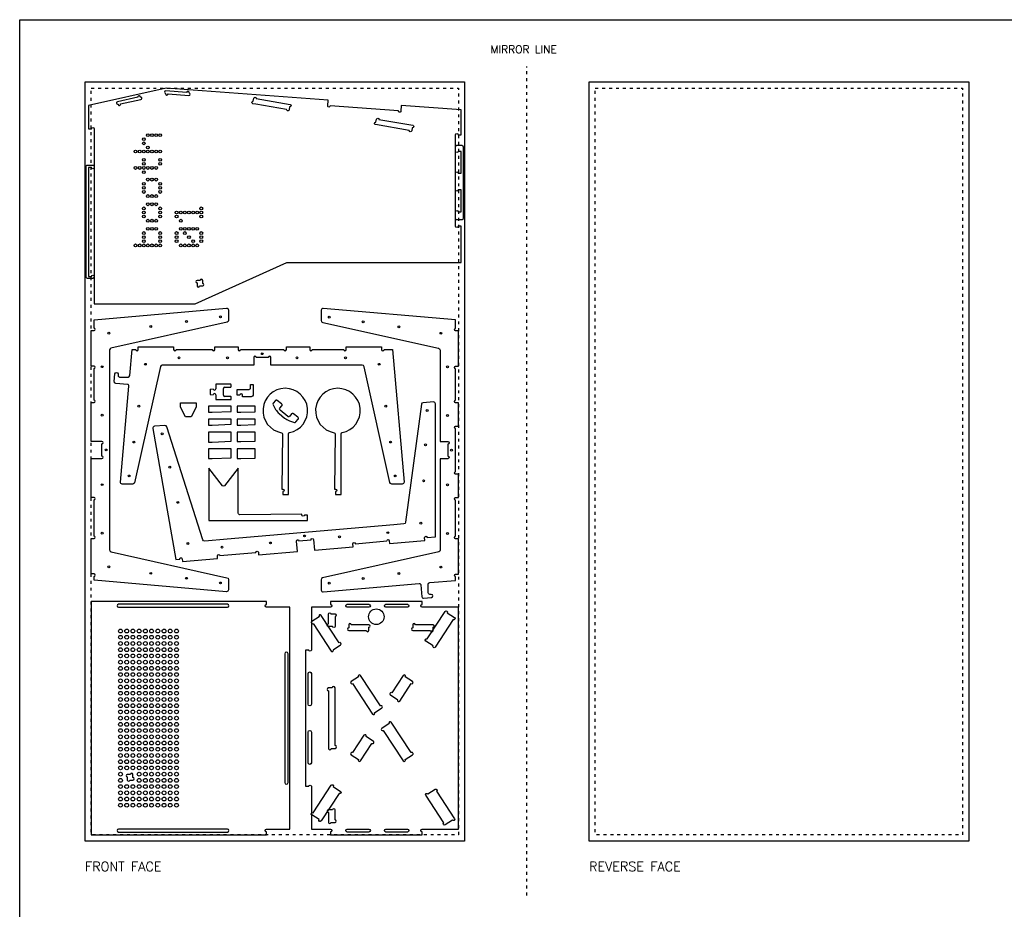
# Model space of a CAD drawing. Extents: x -300 to 5880, y -300 to 4158.
# Tile 2 of 4: x 0 to 3164, y 1299 to 4158. Entities that reach past the tile are written whole.
import ezdxf
from ezdxf.enums import TextEntityAlignment as Align

# ---------------------------------------------------------------- set-up
doc = ezdxf.new("R2010")
doc.units = 0
doc.linetypes.add('DGN_STYLE_5', pattern=[22.17944, 9.505474, -12.673965])
for name, color, linetype in [('00-NOPRINT_TEXT', 7, 'CONTINUOUS'), ('00_NOPRINT_TOLERANCE', 7, 'DGN_STYLE_5'), ('TOP-CUT-INSIDE_18MM', 1, 'CONTINUOUS'), ('TOP-CUT-OUTSIDE_18MM', 220, 'CONTINUOUS'), ('TOP-HOLE-6MM-DIAM_14MM', 220, 'CONTINUOUS'), ('TOP-POCKET-INSIDE_09MM', 60, 'CONTINUOUS')]:
    doc.layers.add(name, color=color, linetype=linetype)
doc.layers.add('BOARD_18MM-NOMINAL', color=3, linetype='CONTINUOUS', lineweight=30)
doc.styles.add('OD-SIMPLEX-25', font='simplex.shx', dxfattribs={"height": 25})
doc.styles.add('OD-SIMPLEX-30', font='simplex.shx', dxfattribs={"height": 30})

# ---------------------------------------------------------------- blocks, each defined once
blk = doc.blocks.new('*U0')
at = {"layer": '00-NOPRINT_TEXT', "style": 'OD-SIMPLEX-25'}
blk.add_text('MIRROR LINE', height=25, dxfattribs=at).set_placement((1513.3, 4049.9))

msp = doc.modelspace()

# ---------------------------------------------------------------- linework, layer by layer
at = {"layer": '00-NOPRINT_TEXT', "flags": 128}
msp.add_lwpolyline([(0, 4158), (5880, 4158), (5880, 0), (0, 0)], close=True, dxfattribs=at)
at = {"layer": '00_NOPRINT_TOLERANCE'}
msp.add_line((1630, 1343.2), (1630, 4008), dxfattribs=at)
at = {"layer": '00_NOPRINT_TOLERANCE', "flags": 128}
for points in [[(210, 3958), (1430, 3958), (1430, 1518), (210, 1518)], [(1830, 3958), (3050, 3958), (3050, 1518), (1830, 1518)], [(230, 3938), (1410, 3938), (1410, 1538), (230, 1538)], [(1850, 3938), (3030, 3938), (3030, 1538), (1850, 1538)]]:
    msp.add_lwpolyline(points, close=True, dxfattribs=at)
at = {"layer": 'BOARD_18MM-NOMINAL', "flags": 128}
for points in [[(210, 3958), (1430, 3958), (1430, 1518), (210, 1518)], [(1830, 3958), (3050, 3958), (3050, 1518), (1830, 1518)]]:
    msp.add_lwpolyline(points, close=True, dxfattribs=at)
at = {"layer": 'TOP-CUT-INSIDE_18MM'}
for points in [[(469.6, 3929, 1), (469, 3921), (468.9, 3920, 1), (476.9, 3919.5), (543.7, 3914.5, 1), (544.3, 3922.5), (544.4, 3923.5, 1), (536.4, 3924.1)], [(314.4, 3894.2, 1.028055), (316.1, 3886.4), (316.3, 3885.4, 1), (324.2, 3887.1), (389.6, 3901.6, 1), (387.8, 3909.5), (387.6, 3910.4, 1), (379.8, 3908.7)], [(867.5, 3877.9), (865.8, 3868, -1), (857.9, 3869.4), (758.4, 3886.4), (749.5, 3887.9, -1), (750.8, 3895.7), (752.5, 3905.6, -1), (760.4, 3904.3), (868.8, 3885.8, -1)], [(1261.8, 3810.6), (1260.1, 3800.7, -1), (1252.2, 3802.1), (1143.8, 3820.6, -1), (1145.1, 3828.5), (1146.8, 3838.3, -1), (1154.7, 3837), (1263.1, 3818.5, -1)], [(588.1, 3310.1), (588.1, 3320.1, 1), (580.1, 3320.1), (570.1, 3320.1, 1), (570.1, 3312.1), (570.1, 3302.1, 1), (578.1, 3302.1), (588.1, 3302.1, 1)], [(837, 2902.6, -0.414214), (836.3, 2909), (842.5, 2916.5, 0.414214), (841.9, 2922.9), (828, 2934.2, 0.414214), (821.6, 2933.6), (814.6, 2925, 0.311979), (814.2, 2919.9), (822.5, 2905.5, 0.090535), (834.1, 2891.8), (851.3, 2877.7, 0.090535), (867.1, 2869.1), (882.8, 2863.8, 0.311979), (887.7, 2865.2), (894.7, 2873.9, 0.414214), (894.1, 2880.2), (880.2, 2891.5, 0.414214), (873.9, 2890.9), (867.7, 2883.3, -0.414214), (861.4, 2882.7)], [(667.9, 2279), (317.9, 2279, 1), (317.9, 2270), (667.9, 2270, 1)], [(1052.4, 2279), (1122.4, 2279, -1), (1122.4, 2270), (1052.4, 2270, -1)], [(1176.4, 2279), (1246.4, 2279, -1), (1246.4, 2270), (1176.4, 2270, -1)], [(992.2, 2216), (992.2, 2248, -1), (1000.2, 2248), (1013.5, 2248, -1), (1013.5, 2240), (1013.5, 2208, -1), (1005.5, 2208), (992.2, 2208, -1)], [(1057.4, 2203, 1), (1057.4, 2195), (1114.4, 2195, 1), (1122.4, 2195), (1122.4, 2205, 1), (1122.4, 2213), (1065.4, 2213, 1), (1057.4, 2213)], [(1328.6, 2205, 1), (1328.6, 2213), (1271.6, 2213, 1), (1263.6, 2213), (1263.6, 2203, 1), (1263.6, 2195), (1320.6, 2195, 1), (1328.6, 2195)], [(927, 1957.7), (927, 2056.3, -1), (937.4, 2056.3), (937.4, 1957.7, -1)], [(1004.5, 2010), (992.2, 2010, 1), (992.2, 2001), (992.2, 1816, 1), (1001.2, 1816), (1013.5, 1816, 1), (1013.5, 1825), (1013.5, 2010, 1)], [(927, 1769.5), (927, 1868.1, -1), (937.4, 1868.1), (937.4, 1769.5, -1)], [(353.9, 1714.1), (363.9, 1714.1, 1), (363.9, 1722.1), (363.9, 1732.1, 1), (355.9, 1732.1), (345.9, 1732.1, 1), (345.9, 1724.1), (345.9, 1714.1, 1)], [(992.2, 1610), (992.2, 1578, 1), (1000.2, 1578), (1013.5, 1578, 1), (1013.5, 1586), (1013.5, 1618, 1), (1005.5, 1618), (992.2, 1618, 1)], [(667.9, 1556), (317.9, 1556, 1), (317.9, 1547), (667.9, 1547, 1)], [(1052.4, 1556), (1122.4, 1556, -1), (1122.4, 1547), (1052.4, 1547, -1)], [(1176.4, 1556), (1246.4, 1556, -1), (1246.4, 1547), (1176.4, 1547, -1)]]:
    msp.add_lwpolyline(points, format="xyb", close=True, dxfattribs=at)
for centre, radius in [((398.8, 3773.8), 4.5), ((412, 3787), 4.5), ((425.2, 3787), 4.5), ((438.4, 3787), 4.5), ((451.6, 3787), 4.5), ((372.4, 3734.2), 4.5), ((385.6, 3734.2), 4.5), ((398.8, 3760.6), 4.5), ((398.8, 3734.2), 4.5), ((412, 3747.4), 4.5), ((412, 3734.2), 4.5), ((425.2, 3734.2), 4.5), ((438.4, 3734.2), 4.5), ((451.6, 3734.2), 4.5), ((398.8, 3707.8), 4.5), ((451.6, 3707.8), 4.5), ((372.4, 3681.4), 4.5), ((385.6, 3681.4), 4.5), ((398.8, 3694.6), 4.5), ((398.8, 3681.4), 4.5), ((398.8, 3668.2), 4.5), ((412, 3681.4), 4.5), ((425.2, 3681.4), 4.5), ((438.4, 3681.4), 4.5), ((451.6, 3694.6), 4.5), ((412, 3643.9), 4.5), ((425.2, 3643.9), 4.5), ((438.4, 3643.9), 4.5), ((398.8, 3630.7), 4.5), ((398.8, 3617.5), 4.5), ((398.8, 3604.3), 4.5), ((451.6, 3630.7), 4.5), ((451.6, 3617.5), 4.5), ((451.6, 3604.3), 4.5), ((412, 3591.1), 4.5), ((425.2, 3591.1), 4.5), ((438.4, 3591.1), 4.5), ((398.8, 3551.5), 4.5), ((412, 3564.7), 4.5), ((425.2, 3564.7), 4.5), ((438.4, 3564.7), 4.5), ((451.6, 3551.5), 4.5), ((583.6, 3551.5), 4.5), ((398.8, 3538.3), 4.5), ((398.8, 3525.1), 4.5), ((412, 3511.9), 4.5), ((425.2, 3511.9), 4.5), ((438.4, 3511.9), 4.5), ((451.6, 3538.3), 4.5), ((451.6, 3525.1), 4.5), ((504.4, 3538.3), 4.5), ((504.4, 3525.1), 4.5), ((517.6, 3538.3), 4.5), ((517.6, 3511.9), 4.5), ((530.8, 3538.3), 4.5), ((544, 3538.3), 4.5), ((557.2, 3538.3), 4.5), ((570.4, 3538.3), 4.5), ((583.6, 3538.3), 4.5), ((583.6, 3525.1), 4.5), ((412, 3485.5), 4.5), ((425.2, 3485.5), 4.5), ((438.4, 3485.5), 4.5), ((517.6, 3485.5), 4.5), ((530.8, 3485.5), 4.5), ((544, 3485.5), 4.5), ((557.2, 3485.5), 4.5), ((570.4, 3485.5), 4.5), ((398.8, 3472.3), 4.5), ((398.8, 3459.1), 4.5), ((398.8, 3445.9), 4.5), ((451.6, 3472.3), 4.5), ((451.6, 3459.1), 4.5), ((451.6, 3445.9), 4.5), ((504.4, 3472.3), 4.5), ((504.4, 3459.1), 4.5), ((504.4, 3445.9), 4.5), ((530.8, 3472.3), 4.5), ((544, 3459.1), 4.5), ((557.2, 3445.9), 4.5), ((583.6, 3472.3), 4.5), ((583.6, 3459.1), 4.5), ((583.6, 3445.9), 4.5), ((372.4, 3432.7), 4.5), ((385.6, 3432.7), 4.5), ((398.8, 3432.7), 4.5), ((412, 3432.7), 4.5), ((425.2, 3432.7), 4.5), ((438.4, 3432.7), 4.5), ((451.6, 3432.7), 4.5), ((517.6, 3432.7), 4.5), ((530.8, 3432.7), 4.5), ((544, 3432.7), 4.5), ((557.2, 3432.7), 4.5), ((570.4, 3432.7), 4.5), ((1146.1, 2238.9), 25)]:
    msp.add_circle(centre, radius, dxfattribs=at)
at = {"layer": 'TOP-CUT-OUTSIDE_18MM'}
for p, q in [((677.5, 2986.8), (630.1, 2986.8)), ((630.1, 2986.8), (630.1, 2971.5)), ((659.6, 2976.8), (677.5, 2976.8)), ((679.5, 2978.8), (679.5, 2984.8)), ((612.1, 2970.8), (622.1, 2971.3)), ((612.1, 2970.8), (612.1, 2952.8)), ((612.1, 2952.8), (622.1, 2952.3)), ((630.1, 2952.1), (630.1, 2936.8)), ((655.1, 2951.3), (655.1, 2972.3)), ((678.1, 2946.8), (659.6, 2946.8)), ((680.1, 2938.8), (680.1, 2944.8)), ((630.1, 2936.8), (678.1, 2936.8))]:
    msp.add_line(p, q, dxfattribs=at)
for points in [[(858.9, 3377.1), (1419, 3377.1), (1419, 3494), (1409, 3494, -1), (1401, 3494), (1401, 3540.8, -1), (1409, 3540.8), (1419, 3540.8), (1419, 3610.8), (1409, 3610.8, -1), (1401, 3610.8), (1401, 3664.8, -1), (1409, 3664.8), (1419, 3664.8), (1419, 3734.8), (1409, 3734.8, -1), (1401, 3734.8), (1401, 3788, -1), (1409, 3788), (1419, 3788), (1419, 3867.8), (1226.5, 3882), (1225.2, 3864.1, -1), (1217.2, 3864.7), (997.8, 3880.9, -1), (989.8, 3881.5), (991.2, 3899.4), (470.3, 3938), (221, 3882.7), (221, 3807.7), (231, 3807.7, -1), (239, 3807.7), (239, 3682.7, -1), (231, 3682.7), (221, 3682.7), (221, 3332.7), (231, 3332.7, -1), (239, 3332.7), (239, 3244.7), (564.1, 3244.7)], [(239, 2368.6, 1), (239, 2376.6), (230, 2376.6), (230, 2490.3), (239, 2490.3, 1), (239, 2498.3), (239, 2614.6, 1), (239, 2622.6), (230, 2622.6), (230, 2747.6), (264, 2747.6, 1), (264, 2755.6), (264, 2794.5, 1), (264, 2802.5), (230, 2802.5), (230, 2927.5), (239, 2927.5, 1), (239, 2935.5), (239, 3036.8, 1), (239, 3044.8), (230, 3044.8), (230, 3158.5), (239, 3158.5, 1), (239, 3166.5), (239, 3193.5), (664.5, 3230.8, -0.440033), (671, 3224.8), (671, 3191.5, -0.334821), (666.6, 3185.8), (293.4, 3102.2, 0.334821), (289, 3096.5), (289, 2453.6, 0.367602), (294, 2447.7), (666, 2364.5, -0.367602), (671, 2358.6), (671, 2325.3, -0.440033), (664.5, 2319.3), (239, 2356.6)], [(1376, 2755, -1), (1376, 2747), (1351, 2747), (1351, 2453, -0.334821), (1346.6, 2447.2), (973.4, 2363.7, 0.334821), (969, 2357.9), (969, 2324.6, 0.440033), (975.5, 2318.7), (1283.9, 2345.7, -0.414214), (1289.3, 2341.1), (1292.6, 2303.4, 0.414214), (1298.1, 2298.8), (1323.4, 2301, 0.957255), (1322.9, 2311), (1318, 2311, -0.414214), (1313, 2316), (1313, 2343.6, -0.388857), (1317.6, 2348.6), (1401, 2355.9), (1401, 2367.9, -1), (1401, 2375.9), (1410, 2375.9), (1410, 2489.6), (1401, 2489.6, -1), (1401, 2497.6), (1401, 2614, -1), (1401, 2622), (1410, 2622), (1410, 2697), (1401, 2697, -1), (1401, 2705), (1401, 2843.8, -1), (1401, 2851.8), (1410, 2851.8), (1410, 2926.8), (1401, 2926.8, -1), (1401, 2934.8), (1401, 3036.2, -1), (1401, 3044.2), (1410, 3044.2), (1410, 3157.9), (1401, 3157.9, -1), (1401, 3165.9), (1401, 3192.9), (975.5, 3230.1, 0.440033), (969, 3224.2), (969, 3190.9, 0.367602), (974, 3184.9), (1346, 3101.7, -0.367602), (1351, 3095.8), (1351, 2801.8), (1376, 2801.8, -1), (1376, 2793.8)], [(807, 3072.5, 1), (799, 3072.5), (760.1, 3072.5, 1), (752.1, 3072.5), (752.1, 3047.5), (458.2, 3047.5, 0.334821), (452.4, 3043.2), (368.9, 2669.9, -0.334821), (363.1, 2665.5), (329.8, 2665.5, -0.440033), (323.8, 2672), (350.8, 2980.4, 0.414214), (346.3, 2985.8), (308.5, 2989.1, -0.414214), (304, 2994.6), (306.2, 3019.9, -0.957255), (316.2, 3019.4), (316.2, 3014.5, 0.414214), (321.2, 3009.5), (348.8, 3009.5, 0.388857), (353.8, 3014.1), (361.1, 3097.5), (373.1, 3097.5, 1), (381.1, 3097.5), (381.1, 3106.5), (494.8, 3106.5), (494.8, 3097.5, 1), (502.8, 3097.5), (619.1, 3097.5, 1), (627.1, 3097.5), (627.1, 3106.5), (702.1, 3106.5), (702.1, 3097.5, 1), (710.1, 3097.5), (849, 3097.5, 1), (857, 3097.5), (857, 3106.5), (932, 3106.5), (932, 3097.5, 1), (940, 3097.5), (1041.4, 3097.5, 1), (1049.4, 3097.5), (1049.4, 3106.5), (1163.1, 3106.5), (1163.1, 3097.5, 1), (1171.1, 3097.5), (1198.1, 3097.5), (1235.3, 2672, -0.440033), (1229.4, 2665.5), (1196, 2665.5, -0.367602), (1190.1, 2670.5), (1106.9, 3042.5, 0.367602), (1101, 3047.5), (807, 3047.5)], [(740.6, 2945.5), (716.6, 2945.5), (716.6, 2950.8, 0.972608), (707.6, 2951.1), (698.6, 2951.5), (698.6, 2969.8), (737.1, 2969.8, 0.414214), (741.6, 2974.3), (741.6, 2983.5, -0.414214), (743.6, 2985.5), (748.6, 2985.5, -0.414214), (750.6, 2983.5), (750.6, 2955.5, -0.414214)], [(846, 2649.5, -1), (846, 2641.5), (846, 2631.5), (864, 2631.5), (864, 2827.3, -0.360453), (866.9, 2830.8, 11.131933), (841.3, 2830.6, -0.3667), (844.2, 2827.1), (843, 2649.5)], [(1015.2, 2649.5, -1), (1015.2, 2641.5), (1015.2, 2631.5), (1033.2, 2631.5), (1033.2, 2827.3, -0.360453), (1036.1, 2830.8, 11.131933), (1010.5, 2830.6, -0.3667), (1013.4, 2827.1), (1012.2, 2649.5)], [(514.2, 2424.4, -1), (522.1, 2425.1), (522.9, 2416.1), (636.2, 2426), (635.4, 2435, -1), (643.4, 2435.7), (759.3, 2445.8, -1), (767.2, 2446.5), (768, 2437.6), (892.6, 2448.5), (889.6, 2482.3, -1), (897.6, 2483), (936.3, 2486.4, -1), (944.3, 2487.1), (947.2, 2453.3), (1071.7, 2464.2), (1071, 2473.1, -1), (1078.9, 2473.8), (1179.9, 2482.7, -1), (1187.9, 2483.4), (1188.7, 2474.4), (1301.9, 2484.3), (1301.1, 2493.3, -1), (1309.1, 2494), (1336, 2496.3), (1336, 2923.4, 0.440033), (1329.5, 2929.4), (1296.3, 2926.5, 0.334821), (1290.9, 2921.7), (1240.3, 2542.5, -0.334821), (1234.9, 2537.7), (1202.3, 2534.8), (666.9, 2487.9), (594.6, 2481.6, -0.367602), (588.2, 2486.1), (472.9, 2849.4, 0.367602), (466.5, 2853.9), (433.4, 2851, 0.440033), (428, 2843.9), (502.2, 2423.3)], [(915.1, 2565.8, -1), (907.1, 2565.8), (907.1, 2568.8), (707.6, 2567, -0.419596), (702.5, 2572), (702.5, 2716.9), (658.2, 2659.7, -0.364968), (651.8, 2659.7), (607.5, 2716.9), (607.5, 2547.8), (925.1, 2547.8), (925.1, 2565.8)], [(867.9, 2270), (792.9, 2270, -1), (792.9, 2278), (792.9, 2288), (230, 2288), (230, 1538), (792.9, 1538), (792.9, 1548, -1), (792.9, 1556), (867.9, 1556)], [(937.3, 2132, -1), (929.3, 2132), (918, 2132), (918, 1694), (929.3, 1694, -1), (937.3, 1694), (937.3, 1556), (999.1, 1556, -1), (999.1, 1548), (999.1, 1538), (1293.1, 1538), (1293.1, 1548, -1), (1293.1, 1556), (1410, 1556), (1410, 2270), (1293.1, 2270, -1), (1293.1, 2278), (1293.1, 2288), (999.1, 2288), (999.1, 2278, -1), (999.1, 2270), (937.3, 2270)]]:
    msp.add_lwpolyline(points, format="xyb", close=True, dxfattribs=at)
for points in [[(517.2, 2912.4), (517.2, 2926.4), (567.2, 2926.4), (567.2, 2912.4), (551.2, 2881.4), (533.2, 2881.4)], [(680.1, 2915.6), (606.6, 2915.6), (606.6, 2896.2), (618.6, 2896.2), (680.1, 2899)], [(757.1, 2915.6), (698.6, 2915.6), (698.6, 2896.2), (710.6, 2896.2), (757.1, 2898)], [(680.1, 2874.4), (606.6, 2874.4), (606.6, 2855), (618.6, 2855), (680.1, 2857.8)], [(757.1, 2874.4), (698.6, 2874.4), (698.6, 2855), (710.6, 2855), (757.1, 2856.8)], [(680.1, 2831.8), (606.6, 2831.8), (606.6, 2800.2), (618.6, 2800.2), (680.1, 2803.2)], [(757.1, 2832.7), (698.6, 2832.7), (698.6, 2802.1), (710.6, 2802.1), (757.1, 2803.1)], [(680.1, 2778.7), (606.6, 2778.7), (606.6, 2747.1), (618.6, 2747.1), (680.1, 2750.1)], [(757.1, 2778.7), (698.6, 2778.7), (698.6, 2748.1), (710.6, 2748.1), (757.1, 2749.1)]]:
    msp.add_lwpolyline(points, close=True, dxfattribs=at)
for centre, radius, start, end in [((659.6, 2972.3), 4.5, 90, 180), ((677.5, 2984.8), 2, 0, 90), ((677.5, 2978.8), 2, 270, 0), ((626.1, 2971.4), 4, 180.8504, 2.0152), ((626.1, 2952.3), 4, 358.4089, 178.7254), ((659.6, 2951.3), 4.5, 180, 270), ((678.1, 2944.8), 2, 0, 90), ((678.1, 2938.8), 2, 270, 0)]:
    msp.add_arc(centre, radius, start, end, dxfattribs=at)
at = {"layer": 'TOP-HOLE-6MM-DIAM_14MM'}
for centre in [(645, 3202.7), (995, 3202), (421, 3171.7), (536, 3187.7), (1104, 3187), (1219, 3171), (286.2, 3150.7), (1353.8, 3150), (512, 3071.3), (668, 3071.3), (779.6, 3084.5), (891.2, 3071.3), (1047.2, 3071.3), (265.2, 3042.7), (404, 3050.3), (1155.2, 3050.3), (1374.8, 3042), (383, 2915.5), (1176.2, 2915.5), (265.2, 2886.7), (1309.7, 2901.6), (1374.8, 2886), (457.7, 2827), (367, 2800.5), (1192.2, 2800.5), (1304.2, 2791.7), (278, 2775.1), (1388, 2774.4), (482.2, 2719.7), (352, 2691.5), (1207.2, 2691.5), (265.2, 2663.5), (1298.3, 2675.7), (1374.8, 2662.8), (508.1, 2606.5), (1289.2, 2539.6), (265.2, 2507.5), (915.7, 2498.7), (1183.4, 2509.2), (1374.8, 2506.8), (540.8, 2474.1), (805.7, 2476.2), (1028, 2495.6), (650.2, 2462.6), (286.2, 2399.5), (421, 2378.5), (1219, 2377.8), (1353.8, 2398.8), (536, 2362.5), (645, 2347.5), (995, 2346.8), (1104, 2361.8)]:
    msp.add_circle(centre, 3, dxfattribs=at)
at = {"layer": 'TOP-POCKET-INSIDE_09MM'}
for points in [[(1405, 3514.5, -0.414214), (1401, 3518.5), (1401, 3750.2, -0.414214), (1405, 3754.2), (1420.9, 3754.2, -0.414214), (1424.9, 3750.2), (1424.9, 3518.5, -0.414214), (1420.9, 3514.5)], [(235, 3690.7, -0.414214), (239, 3686.7), (239, 3330.6, -0.414214), (235, 3326.6), (217.5, 3326.6, -0.414214), (213.5, 3330.6), (213.5, 3686.7, -0.414214), (217.5, 3690.7)], [(1309.5, 2167.7), (1367.5, 2256.1, -1), (1374.2, 2251.7), (1397.6, 2236.3, -1), (1393.2, 2229.6), (1335.3, 2141.3, -1), (1328.6, 2145.6), (1305.2, 2161, -1)], [(1026.7, 2155.1), (968.7, 2243.5, 1), (962, 2239.1), (938.6, 2223.8, 1), (943, 2217.1), (1001, 2128.7, 1), (1007.7, 2133.1), (1031.1, 2148.5, 1)], [(862.7, 2120, 1), (851.9, 2120), (851.9, 1706, 1), (862.7, 1706)], [(1164, 1945.8, 1), (1159.6, 1952.5), (1095.4, 2050.3, 1), (1088.7, 2045.9), (1065.3, 2030.6, 1), (1069.7, 2023.9), (1133.9, 1926.1, 1), (1140.6, 1930.5)], [(1262.7, 2030.6), (1239.3, 2045.9, 1), (1232.6, 2050.3), (1195.8, 1994.3, 1), (1191.4, 1987.6), (1214.8, 1972.3, 1), (1221.5, 1967.9), (1258.3, 2023.9, 1)], [(1262.7, 1795.4, 1), (1258.3, 1802.1), (1194.1, 1899.9, 1), (1187.4, 1895.5), (1164, 1880.2, 1), (1168.4, 1873.5), (1232.6, 1775.7, 1), (1239.3, 1780.1)], [(1136.6, 1838.4), (1113.2, 1853.7, 1), (1106.5, 1858.1), (1069.7, 1802.1, 1), (1065.3, 1795.4), (1088.7, 1780.1, 1), (1095.4, 1775.7), (1132.2, 1831.7, 1)], [(943, 1608.9), (1001, 1697.3, -1), (1007.7, 1692.9), (1031.1, 1677.5, -1), (1026.7, 1670.9), (968.7, 1582.5, -1), (962, 1586.9), (938.6, 1602.2, -1)], [(1363.1, 1576.6), (1305.2, 1665, -1), (1311.8, 1669.4), (1335.3, 1684.7, -1), (1339.6, 1678.1), (1397.6, 1589.7, -1), (1390.9, 1585.3), (1367.5, 1569.9, -1)]]:
    msp.add_lwpolyline(points, format="xyb", close=True, dxfattribs=at)
for centre in [(323.9, 2193), (343.9, 2193), (363.9, 2193), (383.9, 2193), (403.9, 2193), (423.9, 2193), (443.9, 2193), (463.9, 2193), (483.9, 2193), (503.9, 2193), (323.9, 2173), (323.9, 2153), (343.9, 2173), (343.9, 2153), (363.9, 2173), (363.9, 2153), (383.9, 2173), (383.9, 2153), (403.9, 2173), (403.9, 2153), (423.9, 2173), (423.9, 2153), (443.9, 2173), (443.9, 2153), (463.9, 2173), (463.9, 2153), (483.9, 2173), (483.9, 2153), (503.9, 2173), (503.9, 2153), (323.9, 2133), (343.9, 2133), (363.9, 2133), (383.9, 2133), (403.9, 2133), (423.9, 2133), (443.9, 2133), (463.9, 2133), (483.9, 2133), (503.9, 2133), (323.9, 2113), (323.9, 2093), (343.9, 2113), (343.9, 2093), (363.9, 2113), (363.9, 2093), (383.9, 2113), (383.9, 2093), (403.9, 2113), (403.9, 2093), (423.9, 2113), (423.9, 2093), (443.9, 2113), (443.9, 2093), (463.9, 2113), (463.9, 2093), (483.9, 2113), (483.9, 2093), (503.9, 2113), (503.9, 2093), (323.9, 2073), (323.9, 2053), (343.9, 2073), (343.9, 2053), (363.9, 2073), (363.9, 2053), (383.9, 2073), (383.9, 2053), (403.9, 2073), (403.9, 2053), (423.9, 2073), (423.9, 2053), (443.9, 2073), (443.9, 2053), (463.9, 2073), (463.9, 2053), (483.9, 2073), (483.9, 2053), (503.9, 2073), (503.9, 2053), (323.9, 2033), (343.9, 2033), (363.9, 2033), (383.9, 2033), (403.9, 2033), (423.9, 2033), (443.9, 2033), (463.9, 2033), (483.9, 2033), (503.9, 2033), (323.9, 2013), (323.9, 1993), (343.9, 2013), (343.9, 1993), (363.9, 2013), (363.9, 1993), (383.9, 2013), (383.9, 1993), (403.9, 2013), (403.9, 1993), (423.9, 2013), (423.9, 1993), (443.9, 2013), (443.9, 1993), (463.9, 2013), (463.9, 1993), (483.9, 2013), (483.9, 1993), (503.9, 2013), (503.9, 1993), (323.9, 1973), (343.9, 1973), (363.9, 1973), (383.9, 1973), (403.9, 1973), (423.9, 1973), (443.9, 1973), (463.9, 1973), (483.9, 1973), (503.9, 1973), (323.9, 1953), (323.9, 1933), (343.9, 1953), (343.9, 1933), (363.9, 1953), (363.9, 1933), (383.9, 1953), (383.9, 1933), (403.9, 1953), (403.9, 1933), (423.9, 1953), (423.9, 1933), (443.9, 1953), (443.9, 1933), (463.9, 1953), (463.9, 1933), (483.9, 1953), (483.9, 1933), (503.9, 1953), (503.9, 1933), (323.9, 1913), (323.9, 1893), (343.9, 1913), (343.9, 1893), (363.9, 1913), (363.9, 1893), (383.9, 1913), (383.9, 1893), (403.9, 1913), (403.9, 1893), (423.9, 1913), (423.9, 1893), (443.9, 1913), (443.9, 1893), (463.9, 1913), (463.9, 1893), (483.9, 1913), (483.9, 1893), (503.9, 1913), (503.9, 1893), (323.9, 1873), (343.9, 1873), (363.9, 1873), (383.9, 1873), (403.9, 1873), (423.9, 1873), (443.9, 1873), (463.9, 1873), (483.9, 1873), (503.9, 1873), (323.9, 1853), (323.9, 1833), (343.9, 1853), (343.9, 1833), (363.9, 1853), (363.9, 1833), (383.9, 1853), (383.9, 1833), (403.9, 1853), (403.9, 1833), (423.9, 1853), (423.9, 1833), (443.9, 1853), (443.9, 1833), (463.9, 1853), (463.9, 1833), (483.9, 1853), (483.9, 1833), (503.9, 1853), (503.9, 1833), (323.9, 1813), (343.9, 1813), (363.9, 1813), (383.9, 1813), (403.9, 1813), (423.9, 1813), (443.9, 1813), (463.9, 1813), (483.9, 1813), (503.9, 1813), (323.9, 1793), (323.9, 1773), (343.9, 1793), (343.9, 1773), (363.9, 1793), (363.9, 1773), (383.9, 1793), (383.9, 1773), (403.9, 1793), (403.9, 1773), (423.9, 1793), (423.9, 1773), (443.9, 1793), (443.9, 1773), (463.9, 1793), (463.9, 1773), (483.9, 1793), (483.9, 1773), (503.9, 1793), (503.9, 1773), (323.9, 1753), (343.9, 1753), (363.9, 1753), (383.9, 1753), (403.9, 1753), (423.9, 1753), (443.9, 1753), (463.9, 1753), (483.9, 1753), (503.9, 1753), (323.9, 1733), (323.9, 1713), (383.9, 1733), (383.9, 1713), (403.9, 1733), (403.9, 1713), (423.9, 1733), (423.9, 1713), (443.9, 1733), (443.9, 1713), (463.9, 1733), (463.9, 1713), (483.9, 1733), (483.9, 1713), (503.9, 1733), (503.9, 1713), (323.9, 1693), (323.9, 1673), (343.9, 1693), (343.9, 1673), (363.9, 1693), (363.9, 1673), (383.9, 1693), (383.9, 1673), (403.9, 1693), (403.9, 1673), (423.9, 1693), (423.9, 1673), (443.9, 1693), (443.9, 1673), (463.9, 1693), (463.9, 1673), (483.9, 1693), (483.9, 1673), (503.9, 1693), (503.9, 1673), (323.9, 1653), (343.9, 1653), (363.9, 1653), (383.9, 1653), (403.9, 1653), (423.9, 1653), (443.9, 1653), (463.9, 1653), (483.9, 1653), (503.9, 1653), (323.9, 1633), (343.9, 1633), (363.9, 1633), (383.9, 1633), (403.9, 1633), (423.9, 1633), (443.9, 1633), (463.9, 1633), (483.9, 1633), (503.9, 1633)]:
    msp.add_circle(centre, 6, dxfattribs=at)

# ---------------------------------------------------------------- block references
at = {"layer": '00-NOPRINT_TEXT'}
msp.add_blockref('*U0', (0, 0), dxfattribs=at)

# ---------------------------------------------------------------- texts
at = {"layer": '00-NOPRINT_TEXT', "color": 7, "style": 'OD-SIMPLEX-30'}
for s, p in [('FRONT FACE', (210, 1451.3)), ('REVERSE FACE', (1830, 1451.3))]:
    msp.add_text(s, height=30, rotation=360, dxfattribs=at).set_placement(p, align=Align.TOP_LEFT)

doc.saveas('drawing.dxf')
